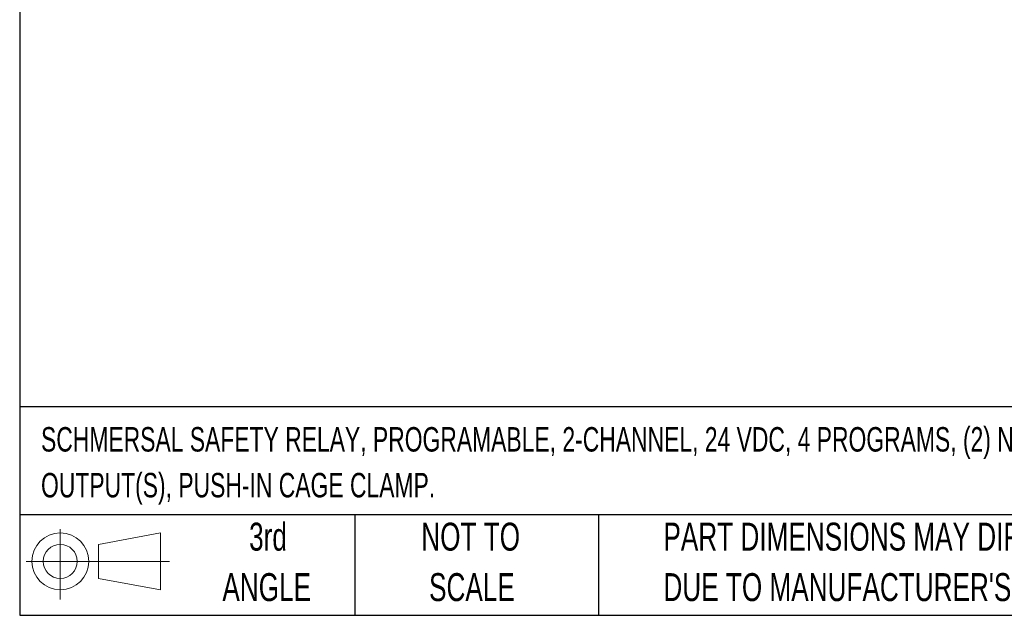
# Model space of a CAD drawing. Header units: millimetres. Extents: x 10 to 410, y 10 to 314.
# Tile 1 of 13: x 10 to 121, y 10 to 77. Entities that reach past the tile are written whole.
import ezdxf

# ---------------------------------------------------------------- set-up
doc = ezdxf.new("R2010")
doc.units = ezdxf.units.MM
doc.header["$LTSCALE"] = 1.5
doc.layers.add('TEXT', color=140, linetype='Continuous', lineweight=25)
doc.styles.add('SLDTEXTSTYLE0', font='TXT', dxfattribs={"width": 0.7})

# ---------------------------------------------------------------- blocks, each defined once
blk = doc.blocks.new('Block11')
at = {"color": 7, "linetype": 'Continuous', "lineweight": 18}
for p, q in [((3.88, 7.97), (3.88, 0)), ((8.22, 6.25), (15.26, 7.55)), ((15.26, 7.55), (15.26, 1.1)), ((8.22, 2.39), (8.22, 6.25)), ((0, 4.32), (16.31, 4.32)), ((8.22, 2.39), (15.26, 1.1))]:
    blk.add_line(p, q, dxfattribs=at)
for radius in [3.23, 1.93]:
    blk.add_circle((3.88, 4.32), radius, dxfattribs=at)
blk = doc.blocks.new('Block12')
at = {"color": 7, "linetype": 'Continuous'}
blk.add_blockref('Block11', (0, 0), dxfattribs=at)

msp = doc.modelspace()

# ---------------------------------------------------------------- linework, layer by layer
at = {"layer": 'TEXT'}
for p, q in [((9.525, 314.325), (9.525, 9.525)), ((409.575, 33.189), (9.525, 33.189)), ((409.575, 20.955), (9.525, 20.955)), ((47.625, 20.955), (47.625, 9.525)), ((75.317, 20.955), (75.317, 9.525)), ((9.525, 9.525), (409.575, 9.525))]:
    msp.add_line(p, q, dxfattribs=at)

# ---------------------------------------------------------------- block references
msp.add_blockref('Block12', (10.257, 11.331), dxfattribs=at)

# ---------------------------------------------------------------- texts
at = {"layer": 'TEXT', "style": 'SLDTEXTSTYLE0'}
for s, insert, char_height, attachment_point in [('SCHMERSAL SAFETY RELAY, PROGRAMABLE, 2-CHANNEL, 24 VDC, 4 PROGRAMS, (2) N.O. AND (4) OSSD SAFETY', (11.949, 30.903), 2.77813, 1), ('OUTPUT(S), PUSH-IN CAGE CLAMP.', (11.949, 25.698), 2.77813, 1), ('3rd', (37.744, 20.046), 3.175, 2), ('NOT TO', (60.774, 20.046), 3.175, 2), ('PART DIMENSIONS MAY DIFFER SLIGHTLY', (82.679, 20.046), 3.175, 1), ('ANGLE', (37.597, 14.313), 3.175, 2), ('SCALE', (60.918, 14.313), 3.175, 2), ("DUE TO MANUFACTURER'S VARIANCES", (82.679, 14.313), 3.175, 1)]:
    msp.add_mtext(s, dxfattribs=dict(at, insert=insert, char_height=char_height, attachment_point=attachment_point))

doc.saveas('drawing.dxf')
